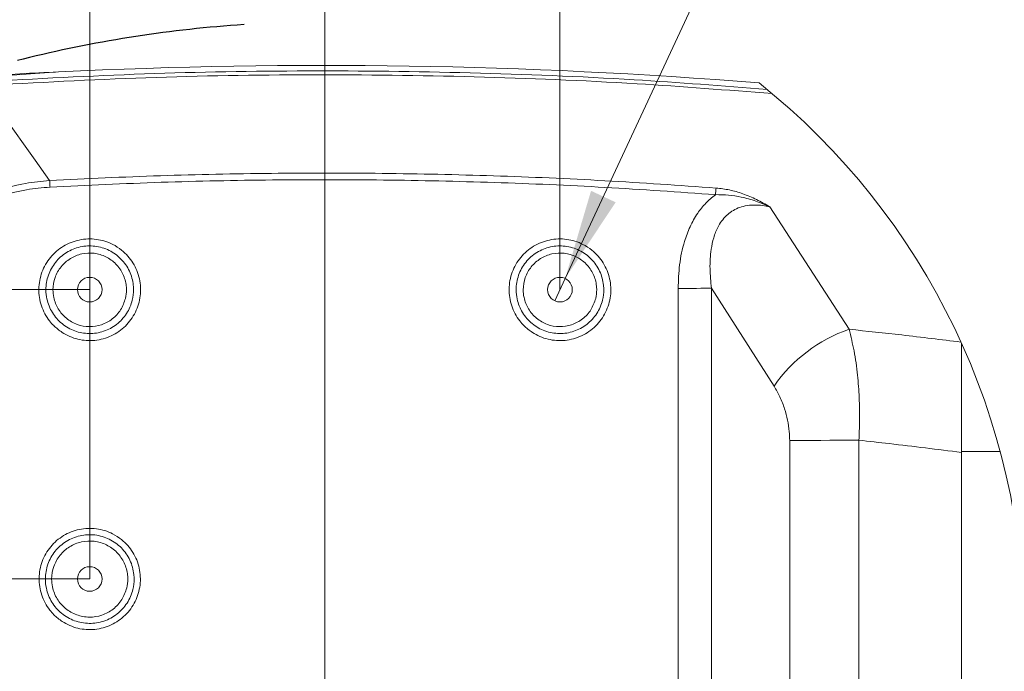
# Model space of a CAD drawing. Header units: millimetres. Extents: x 0 to 8410, y 0 to 5940.
# Tile 256 of 256: x 5291 to 5835, y 5148 to 5508. Entities that reach past the tile are written whole.
import ezdxf

# ---------------------------------------------------------------- set-up
doc = ezdxf.new("R2010")
doc.units = ezdxf.units.MM
doc.header["$LTSCALE"] = 10
doc.linetypes.add('CENTERX2', pattern=[20.32, 12.7, -2.54, 2.54, -2.54])
doc.styles.add('SLDTEXTSTYLE0', font='TXT', dxfattribs={"width": 0.605})
doc.dimstyles.new('SLDDIMSTYLE14', dxfattribs={"dimtxt": 50, "dimasz": 50, "dimexe": 0, "dimexo": 0.0625, "dimgap": 12.5, "dimtad": 0, "dimtih": 1, "dimtoh": 1, "dimdec": 1, "dimlfac": 0.5, "dimrnd": 1e-09, "dimzin": 12, "dimdsep": 46, "dimtxsty": 'SLDTEXTSTYLE0', "dimsah": 1, "dimcen": 0, "dimadec": 0, "dimazin": 0, "dimtfac": 1, "dimtofl": 0, "dimtmove": 0, "dimatfit": 3, "dimfxl": 1, "dimfrac": 2, "dimtolj": 1, "dimtzin": 12, "dimarcsym": 0})
doc.dimstyles.new('SLDDIMSTYLE15', dxfattribs={"dimtxt": 50, "dimasz": 50, "dimexe": 0, "dimexo": 0.0625, "dimgap": 12.5, "dimtad": 1, "dimtoh": 1, "dimdec": 1, "dimlfac": 0.5, "dimrnd": 1e-09, "dimzin": 12, "dimdsep": 46, "dimtxsty": 'SLDTEXTSTYLE0', "dimsah": 1, "dimcen": 0.09, "dimadec": 0, "dimazin": 0, "dimtfac": 1, "dimtofl": 0, "dimtmove": 0, "dimatfit": 3, "dimfxl": 1, "dimfrac": 2, "dimtolj": 1, "dimtzin": 12, "dimarcsym": 0})
doc.dimstyles.new('SLDDIMSTYLE16', dxfattribs={"dimtxt": 50, "dimasz": 50, "dimexe": 0, "dimexo": 0.0625, "dimgap": -12.5, "dimtad": 1, "dimtoh": 1, "dimdec": 1, "dimlfac": 0.5, "dimrnd": 1e-09, "dimzin": 12, "dimdsep": 46, "dimtxsty": 'SLDTEXTSTYLE0', "dimsah": 1, "dimcen": 0.09, "dimadec": 0, "dimazin": 0, "dimtfac": 1, "dimtofl": 0, "dimtmove": 0, "dimatfit": 3, "dimfxl": 1, "dimfrac": 2, "dimtolj": 1, "dimtzin": 12, "dimarcsym": 0})
doc.dimstyles.new('SLDDIMSTYLE17', dxfattribs={"dimtxt": 50, "dimasz": 50, "dimexe": 0, "dimexo": 0.0625, "dimgap": 12.5, "dimtad": 0, "dimtih": 1, "dimtoh": 1, "dimdec": 1, "dimlfac": 0.5, "dimrnd": 1e-09, "dimzin": 12, "dimdsep": 46, "dimtxsty": 'SLDTEXTSTYLE0', "dimblk1": 'NONE', "dimsah": 1, "dimcen": 0, "dimadec": 0, "dimazin": 0, "dimtfac": 1, "dimtmove": 0, "dimatfit": 3, "dimldrblk": 'NONE', "dimfxl": 1, "dimfrac": 2, "dimtolj": 1, "dimtzin": 12, "dimarcsym": 0})

# ---------------------------------------------------------------- blocks, each defined once
blk = doc.blocks.new('*D51')
at = {"color": 7, "linetype": 'Continuous', "lineweight": 0}
for p, q in [((4966.28, 5517.76), (4493.33, 5517.76)), ((5062.71, 5381.13), (4966.28, 5517.76)), ((5459.44, 4819.03), (5062.71, 5381.13))]:
    blk.add_line(p, q, dxfattribs=at)
blk.add_solid([(5062.71, 5381.13), (5040.01, 5426.3), (5027.76, 5417.65)], dxfattribs=at)
at = {"color": 7, "linetype": 'Continuous', "lineweight": 0, "char_height": 50, "attachment_point": 1, "style": 'SLDTEXTSTYLE0'}
for s, insert in [('Axis 3 turning', (4509.21, 5658.93)), ('radius, R', (4509.21, 5582.22)), ('344', (4784.01, 5582.22))]:
    blk.add_mtext(s, dxfattribs=dict(at, insert=insert))
blk = doc.blocks.new('*D52')
at = {"color": 7, "linetype": 'Continuous', "lineweight": 0}
for p, q in [((5329.44, 5199.03), (5329.44, 5582.68)), ((5459.44, 4819.03), (5459.44, 5582.68)), ((5329.44, 5567.68), (5459.44, 5567.68))]:
    blk.add_line(p, q, dxfattribs=at)
for points in [[(5329.44, 5567.68), (5379.44, 5560.18), (5379.44, 5575.18)], [(5459.44, 5567.68), (5409.44, 5575.18), (5409.44, 5560.18)]]:
    blk.add_solid(points, dxfattribs=at)
at = {"color": 7, "linetype": 'Continuous', "lineweight": 0, "insert": (5356.26, 5632.13), "char_height": 50, "attachment_point": 1, "style": 'SLDTEXTSTYLE0'}
blk.add_mtext('65', dxfattribs=at)
blk = doc.blocks.new('*D53')
at = {"color": 7, "linetype": 'Continuous', "lineweight": 0}
for p, q in [((5367.24, 5739.94), (5367.24, 5663.23)), ((5551.64, 5739.94), (5367.24, 5739.94)), ((5551.64, 5663.23), (5551.64, 5739.94)), ((5329.44, 5359.03), (5329.44, 5662.89)), ((5367.24, 5663.23), (5551.64, 5663.23)), ((5589.44, 5359.03), (5589.44, 5662.89)), ((5329.44, 5647.89), (5589.44, 5647.89))]:
    blk.add_line(p, q, dxfattribs=at)
for points in [[(5329.44, 5647.89), (5379.44, 5640.39), (5379.44, 5655.39)], [(5589.44, 5647.89), (5539.44, 5655.39), (5539.44, 5640.39)]]:
    blk.add_solid(points, dxfattribs=at)
at = {"color": 7, "linetype": 'Continuous', "lineweight": 0, "insert": (5383.11, 5727.69), "char_height": 50, "attachment_point": 1, "style": 'SLDTEXTSTYLE0'}
blk.add_mtext(' 130 ', dxfattribs=at)
blk = doc.blocks.new('*D54')
at = {"color": 7, "linetype": 'Continuous', "lineweight": 0}
for p, q in [((5329.44, 5199.03), (4880.3, 5199.03)), ((4895.3, 5199.03), (4895.3, 4819.03)), ((5459.44, 4819.03), (4880.3, 4819.03))]:
    blk.add_line(p, q, dxfattribs=at)
for points in [[(4895.3, 5199.03), (4887.8, 5149.03), (4902.8, 5149.03)], [(4895.3, 4819.03), (4902.8, 4869.03), (4887.8, 4869.03)]]:
    blk.add_solid(points, dxfattribs=at)
at = {"color": 7, "linetype": 'Continuous', "lineweight": 0, "insert": (4830.84, 4951.74), "char_height": 50, "attachment_point": 1, "rotation": 90, "style": 'SLDTEXTSTYLE0'}
blk.add_mtext('190', dxfattribs=at)
blk = doc.blocks.new('*D55')
at = {"color": 7, "linetype": 'Continuous', "lineweight": 0}
for p, q in [((5329.44, 5359.03), (4880.3, 5359.03)), ((4895.3, 5199.03), (4895.3, 5359.03)), ((4879.95, 5352.12), (4803.25, 5352.12)), ((4803.25, 5352.12), (4803.25, 5205.93)), ((4879.95, 5205.93), (4879.95, 5352.12)), ((4803.25, 5205.93), (4879.95, 5205.93)), ((5329.44, 5199.03), (4880.3, 5199.03))]:
    blk.add_line(p, q, dxfattribs=at)
for points in [[(4895.3, 5359.03), (4887.8, 5309.03), (4902.8, 5309.03)], [(4895.3, 5199.03), (4902.8, 5249.03), (4887.8, 5249.03)]]:
    blk.add_solid(points, dxfattribs=at)
at = {"color": 7, "linetype": 'Continuous', "lineweight": 0, "insert": (4815.5, 5221.81), "char_height": 50, "attachment_point": 1, "rotation": 90, "style": 'SLDTEXTSTYLE0'}
blk.add_mtext(' 80 ', dxfattribs=at)
blk = doc.blocks.new('SW_SYMBOL_HOLE_DEPTH')
at = {"color": 0, "linetype": 'Continuous', "lineweight": 0}
for p, q in [((0, 8750), (8000, 8750)), ((4000, 8750), (4000, 750)), ((1000, 5550), (4000, 750)), ((7000, 5550), (4000, 750))]:
    blk.add_line(p, q, dxfattribs=at)
blk = doc.blocks.new('*D56')
at = {"color": 7, "linetype": 'Continuous', "lineweight": 0}
for p, q in [((5592.31, 5365.19), (5724.05, 5647.89)), ((5724.05, 5647.89), (5824.05, 5647.89)), ((5586.57, 5352.86), (5592.31, 5365.19))]:
    blk.add_line(p, q, dxfattribs=at)
blk.add_solid([(5592.31, 5365.19), (5620.23, 5407.34), (5606.63, 5413.68)], dxfattribs=at)
at = {"color": 7, "linetype": 'Continuous', "lineweight": 0, "xscale": 0.0064453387, "yscale": 0.0064453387, "zscale": 0.0064453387}
blk.add_blockref('SW_SYMBOL_HOLE_DEPTH', (6026.91, 5616.76), dxfattribs=at)
at = {"color": 7, "linetype": 'Continuous', "lineweight": 0, "char_height": 50, "attachment_point": 1, "style": 'SLDTEXTSTYLE0'}
for s, insert in [('3x M', (5839.93, 5673.99)), ('8', (5988.76, 5673.99)), ('16', (6095.97, 5674.13))]:
    blk.add_mtext(s, dxfattribs=dict(at, insert=insert))
blk = doc.blocks.new('_NONE')

msp = doc.modelspace()

# ---------------------------------------------------------------- linework, layer by layer
at = {"color": 7, "linetype": 'Continuous', "lineweight": 0}
for p, q in [((5267.071436, 5476.156081), (5312.232385, 5479.414309)), ((5811.438526, 5269.000138), (5811.438526, 5329.480017)), ((5811.438526, 5328.451479), (5811.438526, 5269.467676)), ((5811.438526, 5269.000138), (5811.438526, 5033.135737))]:
    msp.add_line(p, q, dxfattribs=at)
at = {"color": 8, "linetype": 'Continuous', "lineweight": 0}
for p, q in [((5705.415408, 5404.7974), (5749.342541, 5337.113703)), ((5654.797355, 5139.422739), (5654.797355, 5359.677399)), ((5707.792441, 5305.684412), (5673.182408, 5359.881724)), ((5673.182408, 5359.881724), (5673.182408, 5139.257515)), ((5811.909045, 5328.435744), (5811.438526, 5328.451479)), ((5716.451685, 5137.458409), (5716.451685, 5275.527323)), ((5754.753927, 5275.763357), (5754.753927, 5003.051604)), ((5832.864592, 5269.453729), (5811.438526, 5269.467676))]:
    msp.add_line(p, q, dxfattribs=at)
at = {"color": 8, "linetype": 'Continuous', "lineweight": 0, "flags": 128}
for points in [[(5269.838403, 5471.84285), (5281.420658, 5455.62538), (5299.289654, 5430.599058), (5307.280193, 5419.404352)], [(5307.479749, 5415.737952), (5307.452867, 5416.236246), (5307.426224, 5416.729773), (5307.399879, 5417.215193), (5307.37413, 5417.688931), (5307.349155, 5418.147887), (5307.325015, 5418.588722), (5307.302008, 5419.008578), (5307.280193, 5419.404352)], [(5675.448994, 5411.560858), (5675.4872, 5412.058914), (5675.525168, 5412.552202), (5675.562541, 5413.037146), (5675.599197, 5413.510884), (5675.634722, 5413.969601), (5675.668995, 5414.410198), (5675.701777, 5414.829815), (5675.732712, 5415.225113)], [(5654.797355, 5359.677399), (5657.410184, 5359.680737), (5659.9919, 5359.690989), (5662.511925, 5359.707678), (5664.940218, 5359.731043), (5667.247931, 5359.760369), (5669.407646, 5359.795416), (5671.393673, 5359.836186), (5673.182408, 5359.881724)], [(5716.451685, 5275.527323), (5720.178227, 5275.579775), (5724.315802, 5275.626744), (5728.815238, 5275.667513), (5733.623008, 5275.701369), (5738.681952, 5275.72831), (5743.931929, 5275.747622), (5749.310533, 5275.759304), (5754.753927, 5275.763357)]]:
    msp.add_lwpolyline(points, dxfattribs=at)
at = {"color": 7, "linetype": 'Continuous', "lineweight": 0}
for centre, radius in [((5329.438521, 5359.027978), 6.80004), ((5589.438523, 5359.027972), 6.800027), ((5329.438552, 5199.02806), 6.799988)]:
    msp.add_circle(centre, radius, dxfattribs=at)
at = {"color": 7, "linetype": 'CENTERX2', "lineweight": 30}
msp.add_arc((5459.438511, 4819.028048), 688, 93.721621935, 133.579265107, dxfattribs=at)
at = {"color": 7, "linetype": 'Continuous', "lineweight": 0}
for centre, radius, start, end in [((5459.13696, 2502.166011), 2980.870407, 85.373671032, 92.82482023), ((5456.720497, 5169.028152), 389.319508, 359.99997894, 51.40830047), ((5456.720158, 5169.028076), 389.319848, 219.35454853, 359.99999017)]:
    msp.add_arc(centre, radius, start, end, dxfattribs=at)
at = {"color": 8, "linetype": 'Continuous', "lineweight": 0}
msp.add_arc((5776.604218, 5257.893622), 83.779594, 108.98966416, 145.21945312, dxfattribs=at)
at = {"color": 7, "linetype": 'Continuous', "lineweight": 0}
msp.add_open_spline([(5267.086277, 5476.373041), (5281.137101, 5477.627575), (5295.608986, 5478.919703), (5310.124554, 5479.282169), (5310.546885, 5479.292715)], degree=3, knots=[0, 0, 0, 0, 0.9709049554, 1, 1, 1, 1], dxfattribs=at)
at = {"color": 8, "linetype": 'Continuous', "lineweight": 0}
for points, knots in [([(5269.7031, 5473.974312), (5299.681859, 5475.613813), (5359.646153, 5478.893185), (5449.726819, 5480.402947), (5540.045388, 5479.31815), (5624.830563, 5475.968018), (5679.47441, 5471.694711), (5703.939329, 5469.781483)], [0, 0, 0, 0, 0.2072183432, 0.4144835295, 0.6217020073, 0.8306299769, 1, 1, 1, 1]), ([(5706.776092, 5467.427099), (5681.876043, 5469.385951), (5627.052625, 5473.698832), (5541.848639, 5477.134724), (5451.304832, 5478.278105), (5360.502046, 5476.794765), (5300.057302, 5473.493362), (5269.838403, 5471.84285)], [0, 0, 0, 0, 0.171320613, 0.3772033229, 0.5847863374, 0.7924170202, 1, 1, 1, 1]), ([(5307.280193, 5419.404352), (5327.698616, 5420.374898), (5368.537893, 5422.316104), (5429.857185, 5423.544999), (5491.272754, 5423.547645), (5552.759718, 5422.162635), (5614.296382, 5419.540582), (5655.25475, 5416.663545), (5675.732712, 5415.225113)], [0, 0, 0, 0, 0.1663063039, 0.332632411, 0.4989389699, 0.6659528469, 0.8329863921, 1, 1, 1, 1]), ([(5219.169031, 5354.765499), (5220.74882, 5358.352067), (5223.911742, 5365.532791), (5229.93207, 5375.659292), (5236.954496, 5385.171043), (5245.140317, 5393.794006), (5254.353311, 5401.385865), (5265.485492, 5408.424328), (5278.700515, 5414.146916), (5293.140731, 5418.029779), (5302.79691, 5418.968508), (5307.280193, 5419.404352)], [0, 0, 0, 0, 0.1016152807, 0.2034455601, 0.3049447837, 0.4078368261, 0.511116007, 0.6139596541, 0.7485667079, 0.8832616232, 1, 1, 1, 1]), ([(5675.448994, 5411.560858), (5655.084658, 5412.992946), (5614.353569, 5415.857292), (5553.158536, 5418.475806), (5491.839424, 5419.872204), (5430.4174, 5419.883205), (5368.91758, 5418.658923), (5327.95821, 5416.71157), (5307.479749, 5415.737952)], [0, 0, 0, 0, 0.1663058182, 0.3326313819, 0.4989373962, 0.665951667, 0.8329858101, 1, 1, 1, 1]), ([(5307.479749, 5415.737952), (5303.136634, 5415.362284), (5293.7995, 5414.554647), (5279.827249, 5410.915968), (5267.058782, 5405.456776), (5256.327676, 5398.674857), (5247.473902, 5391.335015), (5239.624869, 5382.969685), (5232.920083, 5373.720584), (5227.198648, 5363.86031), (5224.221171, 5356.875877), (5222.734044, 5353.38744)], [0, 0, 0, 0, 0.1170215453, 0.2515811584, 0.3860395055, 0.4886462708, 0.5917066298, 0.6943612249, 0.7960854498, 0.8981530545, 1, 1, 1, 1]), ([(5654.797355, 5359.677399), (5654.938358, 5364.069386), (5655.220097, 5372.845013), (5657.624569, 5384.322503), (5661.171911, 5393.847533), (5665.146091, 5400.978981), (5669.926624, 5406.92331), (5673.493025, 5410.115406), (5675.419976, 5411.539414), (5675.448994, 5411.560858)], [0, 0, 0, 0, 0.22755703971, 0.45468167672, 0.60410461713, 0.75331174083, 0.87576542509, 0.99812918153, 1, 1, 1, 1]), ([(5705.415408, 5404.7974), (5705.392621, 5404.808132), (5702.898836, 5405.982623), (5697.750048, 5408.119626), (5690.150111, 5410.283346), (5682.648427, 5411.516054), (5677.872564, 5411.545776), (5675.448994, 5411.560858)], [0, 0, 0, 0, 0.0024379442, 0.2668032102, 0.538360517, 0.7657353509, 1, 1, 1, 1]), ([(5675.732712, 5415.225113), (5678.228336, 5414.935558), (5683.263612, 5414.351339), (5690.799835, 5412.143854), (5698.214011, 5408.967059), (5703.03721, 5406.256195), (5705.395322, 5404.80972), (5705.415408, 5404.7974)], [0, 0, 0, 0, 0.2370097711, 0.4782008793, 0.7386340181, 0.9977737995, 1, 1, 1, 1]), ([(5705.415408, 5404.7974), (5704.108362, 5405.06776), (5701.209837, 5405.667314), (5696.617548, 5405.951439), (5692.042489, 5405.519203), (5687.932314, 5404.296683), (5685.035779, 5402.809722), (5682.376656, 5400.901927), (5679.986658, 5398.586057), (5678.064584, 5395.910732), (5676.066733, 5392.347434), (5674.281255, 5387.754087), (5672.66792, 5379.988205), (5672.120905, 5370.607845), (5672.828493, 5363.457914), (5673.182408, 5359.881724)], [0, 0, 0, 0, 0.05901997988, 0.13088360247, 0.20274807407, 0.26120384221, 0.3196340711, 0.34582507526, 0.40588212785, 0.46590744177, 0.49089958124, 0.58659987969, 0.68232991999, 0.84111054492, 1, 1, 1, 1]), ([(5314.176867, 5335.355128), (5312.553621, 5336.547064), (5309.998862, 5338.423002), (5306.885299, 5342.018464), (5304.526197, 5345.64314), (5302.636832, 5350.012467), (5301.520603, 5354.637879), (5301.181439, 5359.385481), (5301.660972, 5364.121036), (5302.913365, 5368.713996), (5304.934961, 5373.024482), (5307.63833, 5376.944038), (5310.973823, 5380.34215), (5314.822648, 5383.145215), (5319.094584, 5385.247575), (5323.653349, 5386.618641), (5328.379155, 5387.188223), (5333.133203, 5386.97419), (5337.780708, 5385.949404), (5342.555246, 5384.02849), (5346.895763, 5381.226114), (5350.612839, 5377.66445), (5353.459696, 5373.848819), (5355.610512, 5369.602986), (5357.033464, 5365.061061), (5357.656927, 5360.342209), (5357.495317, 5355.584611), (5356.520291, 5350.924828), (5354.791588, 5346.488718), (5352.328032, 5342.414369), (5349.227419, 5338.801176), (5345.553822, 5335.772479), (5341.432287, 5333.389748), (5336.963601, 5331.747896), (5332.286944, 5330.864005), (5327.525845, 5330.790174), (5322.826832, 5331.512832), (5318.287781, 5332.98147), (5315.547152, 5334.56392), (5314.176867, 5335.355128)], [0, 0, 0, 0, 0.0340998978, 0.0536683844, 0.0805083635, 0.1073478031, 0.1341924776, 0.1610357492, 0.1878869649, 0.2147370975, 0.2415938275, 0.2684513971, 0.2953086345, 0.322168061, 0.3490225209, 0.3758777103, 0.4027239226, 0.4295705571, 0.4564099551, 0.4832482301, 0.5166928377, 0.5435446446, 0.570396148, 0.5972414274, 0.6240873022, 0.6509363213, 0.6777867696, 0.7046403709, 0.7314954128, 0.7583519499, 0.7852086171, 0.8120633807, 0.838918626, 0.8657694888, 0.8926213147, 0.919468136, 0.9463151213, 0.9731581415, 1, 1, 1, 1]), ([(5574.176858, 5335.355128), (5572.553611, 5336.547064), (5569.998851, 5338.423002), (5566.885291, 5342.018465), (5564.526181, 5345.643133), (5562.636857, 5350.012475), (5561.520631, 5354.637879), (5561.181422, 5359.385479), (5561.660953, 5364.121042), (5562.913401, 5368.713983), (5564.934944, 5373.024489), (5567.638321, 5376.944049), (5570.97384, 5380.34213), (5574.82264, 5383.145226), (5579.094576, 5385.247573), (5583.653339, 5386.618642), (5588.379146, 5387.188223), (5593.133194, 5386.974191), (5597.780705, 5385.949396), (5602.555258, 5384.028509), (5606.895749, 5381.226088), (5610.612871, 5377.664484), (5613.459635, 5373.848781), (5615.61055, 5369.603006), (5617.033478, 5365.061057), (5617.656949, 5360.34221), (5617.495338, 5355.58461), (5616.520306, 5350.924832), (5614.791623, 5346.488696), (5612.327976, 5342.41441), (5609.227446, 5338.801142), (5605.553813, 5335.772503), (5601.432298, 5333.389729), (5596.963606, 5331.747908), (5592.286947, 5330.864), (5587.525864, 5330.790169), (5582.826855, 5331.512844), (5578.287802, 5332.981469), (5575.547153, 5334.56392), (5574.176858, 5335.355128)], [0, 0, 0, 0, 0.0340998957, 0.053668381, 0.0805083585, 0.1073477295, 0.1341924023, 0.161035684, 0.1878868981, 0.2147370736, 0.2415937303, 0.2684512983, 0.2953086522, 0.3221679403, 0.3490223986, 0.3758775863, 0.402723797, 0.4295704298, 0.4564098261, 0.4832482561, 0.5166927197, 0.5435446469, 0.570395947, 0.5972413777, 0.6240872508, 0.6509362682, 0.6777867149, 0.7046403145, 0.7314953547, 0.7583520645, 0.7852085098, 0.8120634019, 0.8389184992, 0.8657695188, 0.8926211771, 0.9194681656, 0.9463148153, 0.9731579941, 1, 1, 1, 1]), ([(5353.535781, 5361.424769), (5353.592132, 5360.626386), (5353.783953, 5357.908676), (5353.266555, 5353.803752), (5351.79537, 5349.381437), (5349.870135, 5345.759576), (5347.357426, 5342.523154), (5344.349815, 5339.746194), (5340.912407, 5337.525121), (5335.924785, 5335.364093), (5329.107406, 5334.299821), (5320.99234, 5335.788065), (5314.996525, 5339.202769), (5311.099832, 5342.992747), (5308.674127, 5346.288936), (5306.846698, 5349.95243), (5305.547825, 5354.191129), (5305.073775, 5358.620217), (5305.448025, 5363.046752), (5306.465994, 5367.029926), (5308.152449, 5370.780157), (5310.43532, 5374.202762), (5313.272629, 5377.182748), (5316.562638, 5379.653734), (5320.228075, 5381.521335), (5324.149101, 5382.758702), (5328.223123, 5383.302915), (5332.328463, 5383.168055), (5336.348466, 5382.330412), (5340.17434, 5380.842782), (5343.687989, 5378.720614), (5346.803946, 5376.04915), (5349.419404, 5372.8825), (5351.464988, 5369.326795), (5352.921467, 5365.475826), (5353.331007, 5362.775137), (5353.535781, 5361.424769)], [0, 0, 0, 0, 0.0157958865, 0.0537695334, 0.0806394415, 0.107511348, 0.1343403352, 0.1611698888, 0.1879594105, 0.2147495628, 0.2680886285, 0.32141138, 0.3747526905, 0.4015427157, 0.4283331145, 0.4551637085, 0.4819931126, 0.5154881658, 0.5424061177, 0.569325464, 0.596269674, 0.6232145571, 0.6501716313, 0.677128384, 0.7040700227, 0.7310126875, 0.7579264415, 0.7848401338, 0.8117311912, 0.8386217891, 0.8655083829, 0.892393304, 0.9192899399, 0.9461874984, 0.9730932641, 1, 1, 1, 1]), ([(5349.201331, 5354.19854), (5349.472752, 5355.798573), (5349.857026, 5358.063871), (5349.580381, 5362.630754), (5348.166387, 5367.766465), (5344.181857, 5373.465335), (5338.549521, 5377.528491), (5331.889566, 5379.498708), (5324.949283, 5379.151578), (5318.508911, 5376.521937), (5313.299779, 5371.900806), (5309.91219, 5365.815719), (5308.882071, 5359.798848), (5309.503161, 5353.817948), (5311.743237, 5348.150021), (5316.296459, 5342.900695), (5322.329325, 5339.450454), (5329.161014, 5338.193496), (5336.037692, 5339.267053), (5342.130686, 5342.56696), (5346.954135, 5347.675901), (5348.452074, 5352.023769), (5349.201331, 5354.19854)], [0, 0, 0, 0, 0.0380881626, 0.0539245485, 0.1076696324, 0.1613103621, 0.2149056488, 0.2684826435, 0.3220966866, 0.3757815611, 0.4295282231, 0.483296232, 0.537063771, 0.5706605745, 0.6243341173, 0.6779714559, 0.7315920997, 0.7852112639, 0.8388483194, 0.8925215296, 0.9462400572, 1, 1, 1, 1]), ([(5613.535801, 5361.424769), (5613.592128, 5360.626386), (5613.783864, 5357.908676), (5613.266601, 5353.803749), (5611.795384, 5349.381437), (5609.870157, 5345.759576), (5607.357445, 5342.523154), (5604.349836, 5339.746193), (5600.912434, 5337.525129), (5595.924812, 5335.364075), (5589.107422, 5334.299823), (5580.992358, 5335.788074), (5574.996536, 5339.20275), (5571.099885, 5342.992767), (5568.674142, 5346.288925), (5566.84672, 5349.952432), (5565.547846, 5354.191128), (5565.073791, 5358.620218), (5565.448058, 5363.046745), (5566.465965, 5367.02994), (5568.152484, 5370.780139), (5570.435305, 5374.20277), (5573.272623, 5377.182758), (5576.56265, 5379.653715), (5580.228079, 5381.521351), (5584.149114, 5382.758695), (5588.223143, 5383.302917), (5592.328483, 5383.168053), (5596.348479, 5382.330417), (5600.174338, 5380.842775), (5603.687981, 5378.720605), (5606.803966, 5376.04916), (5609.419423, 5372.882498), (5611.465009, 5369.326796), (5612.921487, 5365.475826), (5613.331028, 5362.775137), (5613.535801, 5361.424769)], [0, 0, 0, 0, 0.01579586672, 0.05376946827, 0.08063937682, 0.1075112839, 0.13434027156, 0.16116982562, 0.18795934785, 0.21474932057, 0.2680887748, 0.32141133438, 0.37475264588, 0.40154253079, 0.42833304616, 0.45516364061, 0.48199304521, 0.51548809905, 0.54240605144, 0.56932534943, 0.59626964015, 0.62321441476, 0.65017148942, 0.67712839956, 0.70406986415, 0.73101271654, 0.757926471, 0.78484016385, 0.81173122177, 0.8386216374, 0.86550823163, 0.89239330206, 0.91928993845, 0.94618749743, 0.97309326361, 1, 1, 1, 1]), ([(5609.201352, 5354.19854), (5609.472773, 5355.798573), (5609.857046, 5358.063871), (5609.580401, 5362.630753), (5608.166414, 5367.766477), (5604.181846, 5373.465315), (5598.54954, 5377.528501), (5591.889575, 5379.498706), (5584.94929, 5379.151587), (5578.508926, 5376.521928), (5573.299795, 5371.900807), (5569.912225, 5365.815716), (5568.882041, 5359.798849), (5569.503195, 5353.817944), (5571.743291, 5348.150038), (5576.296473, 5342.900696), (5582.329324, 5339.450447), (5589.161013, 5338.193499), (5596.037699, 5339.267039), (5602.13068, 5342.566979), (5606.954158, 5347.675889), (5608.452096, 5352.023767), (5609.201352, 5354.19854)], [0, 0, 0, 0, 0.038088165, 0.0539245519, 0.1076696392, 0.1613105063, 0.2149056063, 0.2684826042, 0.3220968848, 0.3757815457, 0.4295282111, 0.4832962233, 0.5370638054, 0.5706606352, 0.6243342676, 0.6779714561, 0.7315918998, 0.7852110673, 0.8388483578, 0.8925213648, 0.9462400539, 1, 1, 1, 1]), ([(5749.342541, 5337.113703), (5750.301766, 5333.152581), (5752.326389, 5324.791895), (5754.038997, 5312.13021), (5755.017089, 5299.084613), (5755.238357, 5287.064445), (5754.901969, 5279.216963), (5754.753927, 5275.763357)], [0, 0, 0, 0, 0.1976500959, 0.4171774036, 0.6189264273, 0.8322929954, 1, 1, 1, 1]), ([(5749.342541, 5337.113703), (5759.057326, 5336.085891), (5779.690377, 5333.90294), (5800.284675, 5331.379999), (5811.182434, 5330.04495)], [0, 0, 0, 0, 0.470836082, 1, 1, 1, 1]), ([(5716.451685, 5275.527323), (5716.407447, 5277.205272), (5716.306787, 5281.023301), (5715.416076, 5286.925763), (5713.735361, 5293.345135), (5711.294885, 5299.697019), (5708.947986, 5303.709019), (5707.792441, 5305.684412)], [0, 0, 0, 0, 0.15838016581, 0.36038060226, 0.56175623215, 0.78422137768, 1, 1, 1, 1]), ([(5811.438526, 5269.000138), (5798.1699, 5270.673998), (5779.289954, 5273.055736), (5760.375502, 5275.143), (5754.753927, 5275.763357)], [0, 0, 0, 0, 0.7027894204, 1, 1, 1, 1]), ([(5314.218233, 5175.515974), (5312.626766, 5176.684947), (5310.082434, 5178.553822), (5306.978219, 5182.134088), (5304.615007, 5185.772927), (5302.737647, 5190.126613), (5301.630674, 5194.734365), (5301.297715, 5199.462386), (5301.77992, 5204.177346), (5303.031239, 5208.749138), (5305.047822, 5213.038912), (5307.742838, 5216.938756), (5311.066148, 5220.31945), (5314.900643, 5223.107409), (5319.155905, 5225.197679), (5323.697048, 5226.559551), (5328.404245, 5227.124187), (5333.139859, 5226.906999), (5337.768896, 5225.882305), (5342.525405, 5223.964017), (5346.847564, 5221.167234), (5350.546582, 5217.614746), (5353.377494, 5213.812147), (5355.514592, 5209.58166), (5356.926916, 5205.057264), (5357.542582, 5200.357828), (5357.376827, 5195.620995), (5356.40163, 5190.982608), (5354.676465, 5186.567613), (5352.219942, 5182.513543), (5349.130108, 5178.918274), (5345.46963, 5175.905699), (5341.36364, 5173.535883), (5336.91214, 5171.904238), (5332.253632, 5171.027472), (5327.511429, 5170.957746), (5322.831415, 5171.681349), (5318.311222, 5173.147961), (5315.582561, 5174.726637), (5314.218233, 5175.515974)], [0, 0, 0, 0, 0.0335783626, 0.0536828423, 0.0805255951, 0.1073691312, 0.1342129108, 0.1610559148, 0.1879003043, 0.2147455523, 0.2415939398, 0.268441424, 0.2952928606, 0.3221437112, 0.3489962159, 0.3758483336, 0.4027000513, 0.4295515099, 0.4564006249, 0.4832491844, 0.5167310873, 0.5435792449, 0.5704266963, 0.5972716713, 0.6241153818, 0.6509601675, 0.6778039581, 0.7046501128, 0.7314957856, 0.7583443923, 0.7851937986, 0.8120450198, 0.838896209, 0.8657480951, 0.8926002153, 0.9194516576, 0.9463029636, 0.97315152, 1, 1, 1, 1]), ([(5353.839765, 5201.495732), (5353.898337, 5200.67376), (5354.09382, 5197.930445), (5353.573417, 5193.787025), (5352.101376, 5189.334768), (5350.163832, 5185.671586), (5347.631358, 5182.39423), (5344.593823, 5179.57571), (5341.117922, 5177.318142), (5337.316522, 5175.660254), (5333.285961, 5174.677093), (5329.146219, 5174.369464), (5325.01394, 5174.775474), (5321.003327, 5175.855208), (5317.237008, 5177.606577), (5313.810407, 5179.953176), (5310.837079, 5182.85185), (5308.382422, 5186.198571), (5306.537155, 5189.915634), (5305.231852, 5194.209232), (5304.763316, 5198.688292), (5305.151431, 5203.156924), (5306.185629, 5207.171995), (5307.8917, 5210.950845), (5310.196853, 5214.399841), (5313.059671, 5217.404095), (5316.379936, 5219.899024), (5320.080626, 5221.788184), (5324.044617, 5223.043939), (5328.1668, 5223.601271), (5332.326396, 5223.471634), (5336.402503, 5222.629731), (5340.284143, 5221.127907), (5343.850042, 5218.982131), (5347.010989, 5216.279208), (5349.663862, 5213.075354), (5351.737515, 5209.480422), (5353.214181, 5205.588417), (5353.631241, 5202.859931), (5353.839765, 5201.495732)], [0, 0, 0, 0, 0.0160568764, 0.053589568, 0.0803791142, 0.1071689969, 0.1339613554, 0.1607547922, 0.187567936, 0.2143825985, 0.2412241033, 0.2680658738, 0.2949276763, 0.3217888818, 0.3486544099, 0.3755193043, 0.4023710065, 0.4292233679, 0.4560519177, 0.4828816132, 0.5163304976, 0.5431382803, 0.5699474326, 0.5967685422, 0.6235884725, 0.6504385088, 0.6772882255, 0.7041720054, 0.7310566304, 0.7579683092, 0.7848804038, 0.8118026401, 0.8387243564, 0.8656355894, 0.8925473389, 0.9194299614, 0.9463120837, 0.9731569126, 1, 1, 1, 1]), ([(5349.912772, 5194.098557), (5350.192163, 5195.735325), (5350.59105, 5198.072146), (5350.311478, 5202.787113), (5348.855953, 5208.108172), (5346.081985, 5212.042458), (5342.785879, 5215.41355), (5338.857792, 5218.223699), (5331.95025, 5220.255213), (5324.751974, 5219.884359), (5318.089607, 5217.156812), (5312.70852, 5212.38291), (5309.209738, 5206.105535), (5308.142761, 5199.896455), (5308.78253, 5193.716127), (5311.103428, 5187.848722), (5315.827937, 5182.41257), (5322.092055, 5178.842864), (5329.18105, 5177.54987), (5336.306361, 5178.671611), (5342.608019, 5182.090854), (5347.590206, 5187.368543), (5349.138694, 5191.855539), (5349.912772, 5194.098557)], [0, 0, 0, 0, 0.03765899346, 0.05376592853, 0.10739508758, 0.16102163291, 0.1611356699, 0.21488939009, 0.2686546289, 0.32239640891, 0.37608836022, 0.42972427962, 0.48331936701, 0.53691055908, 0.57047025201, 0.62413774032, 0.67786597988, 0.73163364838, 0.78540254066, 0.83913127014, 0.89279902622, 0.94641099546, 1, 1, 1, 1])]:
    msp.add_open_spline(points, degree=3, knots=knots, dxfattribs=at)

# ---------------------------------------------------------------- dimensions: what is measured, and where the dimension line sits
at = {"color": 7, "linetype": 'Continuous', "lineweight": 0}
for base, p1, p2, dimstyle, picture, middle in [((5589.438511, 5647.891724), (5329.438511, 5359.028048), (5589.438511, 5359.028048), 'SLDDIMSTYLE16', '*D53', (5459.438511, 5647.891724)), ((5459.438511, 5567.675367), (5329.438511, 5199.028048), (5459.438511, 4819.028048), 'SLDDIMSTYLE15', '*D52', (5394.438511, 5567.675367))]:
    dim = msp.add_linear_dim(base=base, p1=p1, p2=p2, dimstyle=dimstyle, dxfattribs=at)
    dim.commit()
    dim.dimension.update_dxf_attribs({"geometry": picture, "text_midpoint": middle, "dimtype": 160})
dim = msp.add_diameter_dim_2p(p1=(5586.56616, 5352.864477), p2=(5592.310862, 5365.191618), text='3x M<>{\\fGDT;x}16', dimstyle='SLDDIMSTYLE17', override={"dimpost": '<>'}, dxfattribs=at)
dim.commit()
dim.dimension.update_dxf_attribs({"geometry": '*D56', "text_midpoint": (6006.130058, 5647.891724), "dimtype": 163})
dim = msp.add_radius_dim(center=(5459.438511, 4819.028048), mpoint=(5062.714569, 5381.126005), text='Axis 3 turning\\Pradius, <>', dimstyle='SLDDIMSTYLE14', dxfattribs=at)
dim.commit()
dim.dimension.update_dxf_attribs({"geometry": '*D51', "text_midpoint": (4717.304133, 5594.471686), "dimtype": 164})
for base, p2, dimstyle, picture, middle in [((4895.295938, 5359.028048), (5329.438511, 5359.028048), 'SLDDIMSTYLE16', '*D55', (4895.295938, 5279.028048)), ((4895.295938, 4819.028048), (5459.438511, 4819.028048), 'SLDDIMSTYLE15', '*D54', (4895.295938, 5009.028048))]:
    dim = msp.add_linear_dim(base=base, p1=(5329.438511, 5199.028048), p2=p2, angle=90, dimstyle=dimstyle, dxfattribs=at)
    dim.commit()
    dim.dimension.update_dxf_attribs({"geometry": picture, "text_midpoint": middle, "dimtype": 160})

doc.saveas('drawing.dxf')
